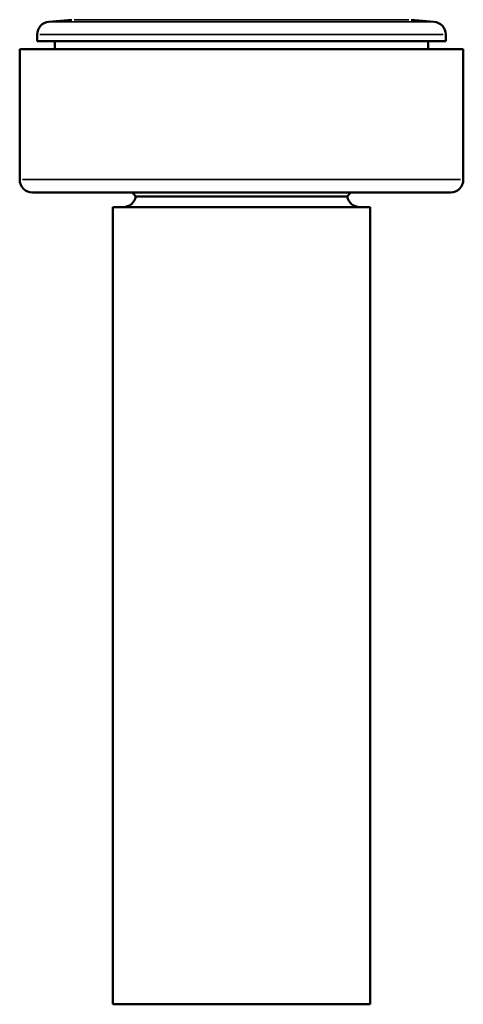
# Model space of a CAD drawing. Header units: millimetres. Extents: x -223 to 925, y -274 to 844.
# Tile 4 of 9: x 304 to 413, y -274 to -34. Entities that reach past the tile are written whole.
import ezdxf

# ---------------------------------------------------------------- set-up
doc = ezdxf.new("R2010")
doc.units = ezdxf.units.MM
doc.layers.add('Visible (ANSI)', color=7, linetype='Continuous', lineweight=50)
doc.layers.add('Visible Narrow (ANSI)', color=7, linetype='Continuous', lineweight=35)

msp = doc.modelspace()

# ---------------------------------------------------------------- linework, layer by layer
at = {"layer": 'Visible (ANSI)'}
for p, q in [((316.81, -33.63), (311.19, -34.12)), ((399.73, -33.63), (405.35, -34.12)), ((308.31, -37.26), (308.31, -38.89)), ((408.22, -37.26), (408.22, -38.89)), ((304.03, -40.81), (412.51, -40.81)), ((304.03, -40.81), (304.03, -72.76)), ((308.31, -38.89), (408.22, -38.89)), ((312.59, -38.89), (312.59, -40.81)), ((403.94, -38.89), (403.94, -40.81)), ((412.51, -40.81), (412.51, -72.76)), ((409.36, -75.91), (307.18, -75.91)), ((384.1, -76.91), (332.44, -76.91)), ((389.77, -79.47), (326.77, -79.47)), ((326.77, -274.47), (326.77, -79.47)), ((389.77, -274.47), (389.77, -79.47)), ((389.77, -274.47), (326.77, -274.47))]:
    msp.add_line(p, q, dxfattribs=at)
for centre, radius, start, end in [((311.46, -37.26), 3.15, 95, 180), ((405.07, -37.26), 3.15, 0, 85), ((307.18, -72.76), 3.15, 180, 270), ((409.36, -72.76), 3.15, 270, 0), ((329.34, -76.32), 3.15, 270, 349.1609), ((358.27, -53.82), 34.65, 219.6203, 221.8018), ((358.27, -53.82), 34.65, 318.1982, 320.3797), ((387.19, -76.32), 3.15, 190.8391, 270)]:
    msp.add_arc(centre, radius, start, end, dxfattribs=at)
at = {"layer": 'Visible Narrow (ANSI)'}
for p, q in [((399.22, -33.63), (317.32, -33.63)), ((311.77, -34.12), (404.77, -34.12)), ((407.61, -37.26), (308.93, -37.26)), ((304.7, -72.76), (411.84, -72.76))]:
    msp.add_line(p, q, dxfattribs=at)

doc.saveas('drawing.dxf')
